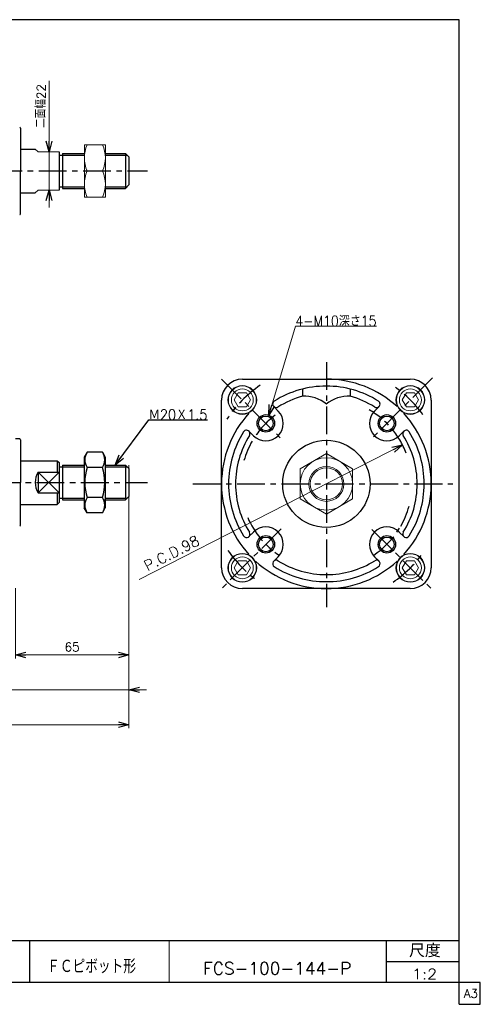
# Model space of a CAD drawing. Header units: millimetres. Extents: x -380 to 408, y -281 to 283.
# Tile 2 of 2: x 144 to 408, y -281 to 283. Entities that reach past the tile are written whole.
import ezdxf
from ezdxf.enums import TextEntityAlignment as Align

# ---------------------------------------------------------------- set-up
doc = ezdxf.new("R2010")
doc.units = ezdxf.units.MM
doc.header["$LTSCALE"] = 0.5
doc.linetypes.add('CENTER', pattern=[50.8, 31.75, -6.35, 6.35, -6.35])
doc.layers.add('Layer0032', color=7, linetype='Continuous')
doc.layers.add('ZUWAKU', color=7, linetype='Continuous')
doc.styles.add('FdaStyle0', font='txt.shx', dxfattribs={"bigfont": 'bigfont'})
doc.dimstyles.new('DaDimRotatedStyle', dxfattribs={"dimtxt": 6, "dimasz": 6.000004, "dimexe": 2, "dimexo": 2, "dimgap": 2, "dimtad": 3, "dimdsep": 46, "dimtxsty": 'FdaStyle0', "dimblk1": 'OPEN30', "dimblk2": 'OPEN30', "dimsah": 1, "dimcen": 0.09, "dimclrd": 4, "dimclre": 4, "dimclrt": 4, "dimadec": 0, "dimazin": 2, "dimtfac": 1, "dimtdec": 4, "dimtmove": 0, "dimatfit": 0, "dimfxl": 1, "dimarcsym": 0})

# ---------------------------------------------------------------- blocks, each defined once
blk = doc.blocks.new('_OPEN30')
at = {"color": 0, "linetype": 'ByBlock', "lineweight": -2}
for p, q in [((-1, 0.267949), (0, 0)), ((0, 0), (-1, -0.267949)), ((0, 0), (-1, 0))]:
    blk.add_line(p, q, dxfattribs=at)
blk = doc.blocks.new('DC_GROUP_Φ100_1')
at = {"layer": 'Layer0032', "color": 4, "linetype": 'Continuous', "lineweight": 13}
for p, q in [((269.51, -26.98), (267.2, -30.98)), ((274.13, -26.98), (269.51, -26.98)), ((276.44, -30.98), (274.13, -26.98)), ((267.2, -30.98), (269.51, -34.98)), ((274.13, -34.98), (276.44, -30.98)), ((269.51, -34.98), (274.13, -34.98))]:
    blk.add_line(p, q, dxfattribs=at)
for radius in [8.25, 8, 6.27]:
    blk.add_circle((271.82, -30.98), radius, dxfattribs=at)
blk = doc.blocks.new('DC_GROUP_Φ100_2')
at = {"layer": 'Layer0032', "color": 4, "linetype": 'Continuous', "lineweight": 13}
for p, q in [((365.68, -26.98), (363.37, -30.98)), ((370.3, -26.98), (365.68, -26.98)), ((372.61, -30.98), (370.3, -26.98)), ((363.37, -30.98), (365.68, -34.98)), ((370.3, -34.98), (372.61, -30.98)), ((365.68, -34.98), (370.3, -34.98))]:
    blk.add_line(p, q, dxfattribs=at)
for radius in [8.25, 8, 6.27]:
    blk.add_circle((367.99, -30.98), radius, dxfattribs=at)
blk = doc.blocks.new('DC_GROUP_Φ100_3')
at = {"layer": 'Layer0032', "color": 4, "linetype": 'Continuous', "lineweight": 13}
for p, q in [((365.68, 69.19), (363.37, 65.19)), ((370.3, 69.19), (365.68, 69.19)), ((372.61, 65.19), (370.3, 69.19)), ((363.37, 65.19), (365.68, 61.19)), ((370.3, 61.19), (372.61, 65.19)), ((365.68, 61.19), (370.3, 61.19))]:
    blk.add_line(p, q, dxfattribs=at)
for radius in [8.25, 8, 6.27]:
    blk.add_circle((367.99, 65.19), radius, dxfattribs=at)
blk = doc.blocks.new('DC_GROUP_Φ100_4')
at = {"layer": 'Layer0032', "color": 4, "linetype": 'Continuous', "lineweight": 13}
for p, q in [((269.51, 69.19), (267.2, 65.19)), ((274.13, 69.19), (269.51, 69.19)), ((276.44, 65.19), (274.13, 69.19)), ((267.2, 65.19), (269.51, 61.19)), ((274.13, 61.19), (276.44, 65.19)), ((269.51, 61.19), (274.13, 61.19))]:
    blk.add_line(p, q, dxfattribs=at)
for radius in [8.25, 8, 6.27]:
    blk.add_circle((271.82, 65.19), radius, dxfattribs=at)
blk = doc.blocks.new('DC_GROUP_Φ100_5')
at = {"layer": 'Layer0032', "color": 4, "linetype": 'Continuous', "lineweight": 13}
for p, q in [((319.91, 34.43), (304.91, 25.77)), ((334.91, 25.77), (319.91, 34.43)), ((304.91, 25.77), (304.91, 8.45)), ((334.91, 8.45), (334.91, 25.77)), ((304.91, 8.45), (319.91, -0.21)), ((319.91, -0.21), (334.91, 8.45))]:
    blk.add_line(p, q, dxfattribs=at)
for radius in [15, 10, 9.19]:
    blk.add_circle((319.91, 17.11), radius, dxfattribs=at)
blk = doc.blocks.new('DA_IMAGEDIMGROUP_1')
at = {"color": 4, "linetype": 'Continuous', "lineweight": 13}
for p, q in [((161.21, 248.04), (161.21, 207.35)), ((161.21, 185.35), (161.21, 207.35)), ((161.21, 175.35), (161.21, 185.35))]:
    blk.add_line(p, q, dxfattribs=at)
at = {"color": 4, "xscale": 6.000005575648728, "yscale": 5.999978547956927}
for p, rotation in [((161.21, 207.35), 270), ((161.21, 185.35), 90)]:
    blk.add_blockref('_OPEN30', p, dxfattribs=dict(at, rotation=rotation))
at = {"color": 4, "insert": (159.21, 221.04), "char_height": 5, "width": 37.5, "attachment_point": 7, "rotation": 90, "style": 'FdaStyle0'}
blk.add_mtext('\\T1.00;二面幅22', dxfattribs=at)
blk = doc.blocks.new('DA_IMAGEDIMGROUP_2')
at = {"color": 4, "linetype": 'Continuous', "lineweight": 13}
for p, q in [((206.9, 27.88), (206.9, -102.87)), ((-126.1, -22.62), (-126.1, -102.87)), ((-136.1, -100.87), (-126.1, -100.87)), ((-126.1, -100.87), (206.9, -100.87)), ((216.9, -100.87), (206.9, -100.87))]:
    blk.add_line(p, q, dxfattribs=at)
at = {"color": 4, "xscale": 6.000005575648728, "yscale": 5.999978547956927}
for p, rotation in [((-126.1, -100.87), 360), ((206.9, -100.87), 180)]:
    blk.add_blockref('_OPEN30', p, dxfattribs=dict(at, rotation=rotation))
at = {"color": 4, "insert": (40.4, -98.87), "char_height": 5, "width": 12.5, "attachment_point": 8, "style": 'FdaStyle0'}
blk.add_mtext('\\T1.00;B', dxfattribs=at)
blk = doc.blocks.new('*D11')
at = {"color": 4, "linetype": 'Continuous', "lineweight": 13}
for p, q in [((206.9, 7.88), (206.9, -82.84)), ((141.9, -42.62), (141.9, -82.84)), ((141.9, -80.84), (206.9, -80.84))]:
    blk.add_line(p, q, dxfattribs=at)
at = {"color": 4, "xscale": 6.000005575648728, "yscale": 5.999978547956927}
for p, rotation in [((141.9, -80.84), 180), ((206.9, -80.84), 360)]:
    blk.add_blockref('_OPEN30', p, dxfattribs=dict(at, rotation=rotation))
at = {"color": 4, "insert": (174.4, -78.84), "char_height": 5, "width": 18.75, "attachment_point": 8, "style": 'FdaStyle0'}
blk.add_mtext('\\T1.00;65', dxfattribs=at)
blk = doc.blocks.new('DC_GROUP_Φ100_6')
at = {"color": 4, "linetype": 'Continuous', "lineweight": 13}
for p, q in [((193.41, 211.35), (181.41, 211.35)), ((181.41, 211.35), (181.41, 181.35)), ((193.41, 181.35), (193.41, 211.35)), ((183.03, 196.35), (191.79, 196.35)), ((181.41, 181.35), (193.41, 181.35))]:
    blk.add_line(p, q, dxfattribs=at)
for centre, start, end in [((199.48, 203.85), 155.495, 204.505), ((175.34, 203.85), 335.495, 24.505), ((199.48, 188.85), 155.495, 204.505), ((175.34, 188.85), 335.495, 24.505)]:
    blk.add_arc(centre, 18.08, start, end, dxfattribs=at)
blk = doc.blocks.new('*D24')
at = {"color": 4, "linetype": 'Continuous', "lineweight": 13}
for p, q in [((206.9, 27.88), (206.9, -122.87)), ((-176.1, 10.88), (-176.1, -122.87)), ((-176.1, -120.87), (206.9, -120.87))]:
    blk.add_line(p, q, dxfattribs=at)
at = {"color": 4, "xscale": 6.000005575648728, "yscale": 5.999978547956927}
for p, rotation in [((-176.1, -120.87), 180), ((206.9, -120.87), 360)]:
    blk.add_blockref('_OPEN30', p, dxfattribs=dict(at, rotation=rotation))
at = {"color": 4, "insert": (15.4, -118.87), "char_height": 6, "width": 15, "attachment_point": 8, "style": 'FdaStyle0'}
blk.add_mtext('\\T1.00;C', dxfattribs=at)
blk = doc.blocks.new('DA_IMAGEDIMGROUP_3')
at = {"color": 4, "linetype": 'Continuous', "lineweight": 13}
blk.add_line((212.68, -37.73), (363.53, 39.42), dxfattribs=at)
at = {"color": 4, "xscale": 6.000005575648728, "yscale": 5.999978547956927, "rotation": 27.08520974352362}
blk.add_blockref('_OPEN30', (363.53, 39.42), dxfattribs=at)
at = {"color": 4, "insert": (247.97, -17.43), "char_height": 6, "width": 55.5, "attachment_point": 9, "rotation": 27.0852, "style": 'FdaStyle0'}
blk.add_mtext('\\T1.00;P.C.D.98', dxfattribs=at)
blk = doc.blocks.new('DC_GROUP_Φ100_20')
at = {"color": 4, "linetype": 'Continuous', "lineweight": 25}
for p, q in [((182.97, 35.21), (181.34, 32.38)), ((191.72, 35.21), (182.97, 35.21)), ((191.72, 35.21), (193.34, 32.38)), ((181.34, 32.38), (181.34, 3.38)), ((193.34, 32.38), (193.34, 3.38)), ((193.34, 32.38), (193.34, 3.38)), ((191.72, 26.54), (182.97, 26.54)), ((191.72, 9.22), (182.97, 9.22)), ((182.97, 0.56), (181.34, 3.38)), ((191.72, 0.56), (182.97, 0.56)), ((191.72, 0.56), (193.34, 3.38))]:
    blk.add_line(p, q, dxfattribs=at)
for centre, radius, start, end in [((189.3, 30.88), 7.67, 145.6111, 214.3889), ((185.39, 30.88), 7.67, 325.6111, 34.3889), ((210.29, 17.88), 28.66, 162.4111, 197.5889), ((164.4, 17.88), 28.66, 342.4111, 17.5889), ((189.3, 4.89), 7.67, 145.6111, 214.3889), ((185.39, 4.89), 7.67, 325.6111, 34.3889)]:
    blk.add_arc(centre, radius, start, end, dxfattribs=at)
blk = doc.blocks.new('DC_GROUP_Φ100_21')
at = {"color": 4, "linetype": 'Continuous', "lineweight": 25}
for p, q in [((199.03, 27.88), (218.22, 53.75)), ((218.22, 53.75), (251.82, 53.75))]:
    blk.add_line(p, q, dxfattribs=at)
at = {"color": 4, "xscale": 6.000005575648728, "yscale": 5.999978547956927, "rotation": 233.4269690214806}
blk.add_blockref('_OPEN30', (199.03, 27.88), dxfattribs=at)
at = {"color": 4, "style": 'FdaStyle0', "width": 0.756757}
blk.add_text('Ｍ20Ｘ1.5', height=6, dxfattribs=at).set_placement((218.22, 53.75), (251.82, 53.75), align=Align.FIT)
blk = doc.blocks.new('DC_GROUP_Φ100_23')
at = {"color": 4, "linetype": 'Continuous', "lineweight": 13}
for p, q in [((269.51, -26.98), (267.2, -30.98)), ((274.13, -26.98), (269.51, -26.98)), ((276.44, -30.98), (274.13, -26.98)), ((267.2, -30.98), (269.51, -34.98)), ((274.13, -34.98), (276.44, -30.98)), ((269.51, -34.98), (274.13, -34.98))]:
    blk.add_line(p, q, dxfattribs=at)
for radius in [8.25, 8, 6.27]:
    blk.add_circle((271.82, -30.98), radius, dxfattribs=at)
blk = doc.blocks.new('DC_GROUP_Φ100_24')
at = {"color": 4, "linetype": 'Continuous', "lineweight": 13}
for p, q in [((365.68, -26.98), (363.37, -30.98)), ((370.3, -26.98), (365.68, -26.98)), ((372.61, -30.98), (370.3, -26.98)), ((363.37, -30.98), (365.68, -34.98)), ((370.3, -34.98), (372.61, -30.98)), ((365.68, -34.98), (370.3, -34.98))]:
    blk.add_line(p, q, dxfattribs=at)
for radius in [8.25, 8, 6.27]:
    blk.add_circle((367.99, -30.98), radius, dxfattribs=at)
blk = doc.blocks.new('DC_GROUP_Φ100_25')
at = {"color": 4, "linetype": 'Continuous', "lineweight": 13}
for p, q in [((365.68, 69.19), (363.37, 65.19)), ((370.3, 69.19), (365.68, 69.19)), ((372.61, 65.19), (370.3, 69.19)), ((363.37, 65.19), (365.68, 61.19)), ((370.3, 61.19), (372.61, 65.19)), ((365.68, 61.19), (370.3, 61.19))]:
    blk.add_line(p, q, dxfattribs=at)
for radius in [8.25, 8, 6.27]:
    blk.add_circle((367.99, 65.19), radius, dxfattribs=at)
blk = doc.blocks.new('DC_GROUP_Φ100_26')
at = {"color": 4, "linetype": 'Continuous', "lineweight": 13}
for p, q in [((269.51, 69.19), (267.2, 65.19)), ((274.13, 69.19), (269.51, 69.19)), ((276.44, 65.19), (274.13, 69.19)), ((267.2, 65.19), (269.51, 61.19)), ((274.13, 61.19), (276.44, 65.19)), ((269.51, 61.19), (274.13, 61.19))]:
    blk.add_line(p, q, dxfattribs=at)
for radius in [8.25, 8, 6.27]:
    blk.add_circle((271.82, 65.19), radius, dxfattribs=at)
blk = doc.blocks.new('DC_GROUP_Φ100_27')
at = {"color": 4, "linetype": 'Continuous', "lineweight": 13}
for p, q in [((319.91, 34.43), (304.91, 25.77)), ((334.91, 25.77), (319.91, 34.43)), ((304.91, 25.77), (304.91, 8.45)), ((334.91, 8.45), (334.91, 25.77)), ((304.91, 8.45), (319.91, -0.21)), ((319.91, -0.21), (334.91, 8.45))]:
    blk.add_line(p, q, dxfattribs=at)
for radius in [15, 10, 9.19]:
    blk.add_circle((319.91, 17.11), radius, dxfattribs=at)

msp = doc.modelspace()

# ---------------------------------------------------------------- linework, layer by layer
at = {"color": 4, "linetype": 'Continuous', "lineweight": 25}
for p, q in [((144.902, 220.851), (144.902, 196.351)), ((144.902, 220.851), (144.902, 196.351)), ((144.902, 208.851), (153.329, 208.851)), ((166.902, 207.351), (166.902, 185.351)), ((166.902, 205.351), (168.902, 205.351)), ((168.902, 206.351), (168.902, 186.351)), ((168.902, 206.351), (181.344, 206.351)), ((168.902, 205.351), (181.344, 205.351)), ((193.344, 206.351), (204.902, 206.351)), ((193.344, 205.351), (205.902, 205.351)), ((206.902, 204.351), (204.902, 206.351)), ((204.902, 206.351), (204.902, 186.351)), ((206.902, 204.351), (206.902, 188.351)), ((144.902, 171.851), (144.902, 196.351)), ((166.902, 187.351), (168.902, 187.351)), ((168.902, 187.351), (181.344, 187.351)), ((168.902, 186.351), (181.344, 186.351)), ((193.344, 187.351), (205.902, 187.351)), ((193.411, 186.351), (204.902, 186.351)), ((206.902, 188.351), (204.902, 186.351)), ((144.902, 183.851), (153.329, 183.851)), ((271.905, 77.106), (319.905, 77.106)), ((320.151, 77.106), (367.905, 77.106)), ((306.205, 71.405), (306.205, 67.269)), ((333.605, 71.405), (333.605, 67.269)), ((259.905, 17.352), (259.905, 65.106)), ((379.905, 65.106), (379.905, 17.106)), ((289.747, 61.407), (292.328, 58.826)), ((350.063, 61.407), (347.482, 58.826)), ((275.605, 47.264), (278.186, 44.684)), ((364.205, 47.264), (361.624, 44.684)), ((144.402, 42.885), (141.902, 42.885)), ((144.402, 42.885), (141.902, 42.885)), ((144.902, 42.385), (144.902, 17.885)), ((144.902, 42.385), (144.902, 17.885)), ((144.902, 30.385), (165.902, 30.385)), ((165.902, 30.385), (166.902, 29.385)), ((165.902, 30.385), (165.902, 23.825)), ((166.902, 29.385), (166.902, 6.385)), ((154.902, 23.825), (154.902, 11.945)), ((154.902, 23.825), (166.902, 23.825)), ((154.902, 23.825), (166.902, 11.945)), ((166.902, 23.825), (154.902, 11.945)), ((166.902, 26.885), (168.902, 26.885)), ((168.902, 27.885), (181.344, 27.885)), ((168.902, 27.885), (168.902, 7.885)), ((168.902, 26.885), (181.344, 26.885)), ((193.344, 27.885), (204.902, 27.885)), ((193.344, 26.885), (205.902, 26.885)), ((206.902, 25.885), (204.902, 27.885)), ((204.902, 27.885), (204.902, 7.885)), ((206.902, 25.885), (206.902, 9.885)), ((144.902, -6.615), (144.902, 17.885)), ((259.905, -30.894), (259.905, 17.106)), ((154.902, 11.945), (166.902, 11.945)), ((165.902, 11.945), (165.902, 5.385)), ((379.905, 16.861), (379.905, -30.894)), ((165.902, 5.385), (166.902, 6.385)), ((166.902, 8.885), (168.902, 8.885)), ((168.902, 8.885), (181.344, 8.885)), ((168.902, 7.885), (181.344, 7.885)), ((192.449, 7.885), (204.902, 7.885)), ((193.344, 8.885), (205.902, 8.885)), ((206.902, 9.885), (204.902, 7.885)), ((144.902, 5.385), (165.902, 5.385)), ((275.605, -13.052), (278.186, -10.471)), ((364.205, -13.052), (361.624, -10.471)), ((289.747, -27.194), (292.328, -24.613)), ((350.063, -27.194), (347.482, -24.613)), ((319.66, -42.894), (271.905, -42.894)), ((367.905, -42.894), (319.905, -42.894))]:
    msp.add_line(p, q, dxfattribs=at)
at = {"color": 4, "linetype": 'Continuous', "lineweight": 13}
for p, q in [((154.902, 207.351), (153.329, 208.851)), ((166.902, 207.351), (154.902, 207.351)), ((154.902, 185.351), (153.329, 183.851)), ((166.902, 185.351), (154.902, 185.351)), ((287.067, 56.415), (302.218, 107.439)), ((302.218, 107.439), (348.618, 107.439))]:
    msp.add_line(p, q, dxfattribs=at)
at = {"color": 4, "linetype": 'CENTER', "lineweight": 25}
for p, q in [((-200.296, 196.351), (217.543, 196.351)), ((319.905, 86.843), (319.905, -53.436)), ((259.878, 77.133), (294.368, 42.644)), ((380.575, 77.776), (345.908, 43.109)), ((-201.558, 17.885), (217.543, 17.885)), ((243.435, 17.106), (392.347, 17.106)), ((294.128, -8.671), (259.905, -42.894)), ((345.98, -8.968), (379.905, -42.894))]:
    msp.add_line(p, q, dxfattribs=at)
at = {"color": 4, "linetype": 'Continuous', "lineweight": 25}
for centre, radius in [((285.257, 51.755), 5), ((354.553, 51.755), 5), ((285.257, 51.755), 4.2), ((354.553, 51.755), 4.2), ((319.905, 17.106), 25), ((285.257, -17.542), 5), ((285.257, -17.542), 4.2), ((354.553, -17.542), 5), ((354.553, -17.542), 4.2)]:
    msp.add_circle(centre, radius, dxfattribs=at)
for centre, radius, start, end in [((144.402, 220.851), 0.5, 360, 90), ((144.402, 220.851), 0.5, 360, 90), ((144.402, 171.851), 0.5, 270, 0), ((271.905, 65.106), 12, 90, 180), ((319.905, 17.106), 60, 47.57665, 89.76563), ((367.905, 65.106), 12, 0, 90), ((319.905, 17.106), 56, 90, 122.16041), ((319.905, 17.106), 56, 57.83959, 90), ((291.161, 62.821), 2, 122.16041, 302.16041), ((319.905, 17.106), 52, 105.27556, 122.16041), ((307.367, 47.303), 20, 51.01605, 93.32953), ((332.444, 47.303), 20, 86.67047, 128.98395), ((319.905, 17.106), 52, 57.83959, 74.72444), ((348.649, 62.821), 2, 237.83959, 57.83959), ((319.905, 17.106), 60, 137.57665, 179.76563), ((285.257, 51.755), 10, 225, 45), ((354.553, 51.755), 10, 135, 315), ((319.905, 17.106), 60, 0, 42.42335), ((319.905, 17.106), 56, 147.83959, 180), ((274.191, 45.85), 2, 327.83959, 147.83959), ((365.619, 45.85), 2, 32.16041, 212.16041), ((319.905, 17.106), 56, 0, 32.16041), ((144.402, 42.385), 0.5, 360, 90), ((144.402, 42.385), 0.5, 360, 90), ((319.905, 17.106), 52, 147.83959, 180), ((319.905, 17.106), 49, 149.91438, 164.19633), ((319.905, 17.106), 52, 0, 32.16041), ((165.329, 17.885), 12, 150.33025, 209.66975), ((319.905, 17.106), 60, 180, 222.42335), ((319.905, 17.106), 56, 180, 212.16041), ((319.905, 17.106), 52, 180, 212.16041), ((319.905, 17.106), 52, 327.83959, 360), ((319.905, 17.106), 56, 327.83959, 360), ((319.905, 17.106), 60, 317.57665, 359.76563), ((319.905, 17.106), 49, 330.28544, 344.86868), ((144.402, -6.615), 0.5, 270, 0), ((274.191, -11.637), 2, 212.16041, 32.16041), ((285.257, -17.542), 10, 315, 135), ((354.553, -17.542), 10, 45, 225), ((365.619, -11.637), 2, 147.83959, 327.83959), ((319.905, 17.106), 60, 227.57665, 269.76563), ((291.161, -28.608), 2, 57.83959, 237.83959), ((319.905, 17.106), 52, 237.83959, 270), ((319.905, 17.106), 52, 270, 302.16041), ((319.905, 17.106), 60, 270, 312.42335), ((348.649, -28.608), 2, 302.16041, 122.16041), ((271.905, -30.894), 12, 180, 270), ((319.905, 17.106), 56, 237.83959, 270), ((319.905, 17.106), 56, 270, 302.16041), ((367.905, -30.894), 12, 270, 360)]:
    msp.add_arc(centre, radius, start, end, dxfattribs=at)
at = {"color": 4, "linetype": 'CENTER', "lineweight": 25}
for radius, start, end in [(68, 123.76225, 147.01796), (68, 35.63092, 56.42583), (49, 126.67309, 148.90521), (49, 21.12529, 60.04185), (49, 203.21699, 236.53462), (49, 303.2866, 328.74767), (68, 214.11193, 233.85732), (68, 304.16893, 324.62568)]:
    msp.add_arc((319.905, 17.106), radius, start, end, dxfattribs=at)
at = {"layer": 'Layer0032', "color": 4, "linetype": 'CENTER', "lineweight": 25}
for p, q in [((319.905, 86.843), (319.905, -53.436)), ((259.878, 77.133), (294.368, 42.644)), ((380.575, 77.776), (345.908, 43.109)), ((243.435, 17.106), (392.347, 17.106)), ((294.128, -8.671), (259.905, -42.894)), ((345.98, -8.968), (379.905, -42.894))]:
    msp.add_line(p, q, dxfattribs=at)
at = {"layer": 'Layer0032', "color": 4, "linetype": 'Continuous', "lineweight": 25}
for p, q in [((271.905, 77.106), (319.905, 77.106)), ((320.151, 77.106), (367.905, 77.106)), ((306.205, 71.405), (306.205, 67.269)), ((333.605, 71.405), (333.605, 67.269)), ((259.905, 17.352), (259.905, 65.106)), ((379.905, 65.106), (379.905, 17.106)), ((289.747, 61.407), (292.328, 58.826)), ((350.063, 61.407), (347.482, 58.826)), ((275.605, 47.264), (278.186, 44.684)), ((364.205, 47.264), (361.624, 44.684)), ((259.905, -30.894), (259.905, 17.106)), ((379.905, 16.861), (379.905, -30.894)), ((275.605, -13.052), (278.186, -10.471)), ((364.205, -13.052), (361.624, -10.471)), ((289.747, -27.194), (292.328, -24.613)), ((350.063, -27.194), (347.482, -24.613)), ((319.66, -42.894), (271.905, -42.894)), ((367.905, -42.894), (319.905, -42.894))]:
    msp.add_line(p, q, dxfattribs=at)
for centre, radius in [((285.257, 51.755), 5), ((354.553, 51.755), 5), ((285.257, 51.755), 4.2), ((354.553, 51.755), 4.2), ((319.905, 17.106), 25), ((285.257, -17.542), 5), ((285.257, -17.542), 4.2), ((354.553, -17.542), 5), ((354.553, -17.542), 4.2)]:
    msp.add_circle(centre, radius, dxfattribs=at)
for centre, radius, start, end in [((271.905, 65.106), 12, 90, 180), ((319.905, 17.106), 60, 47.57665, 89.76563), ((367.905, 65.106), 12, 0, 90), ((319.905, 17.106), 56, 90, 122.16041), ((319.905, 17.106), 56, 57.83959, 90), ((291.161, 62.821), 2, 122.16041, 302.16041), ((319.905, 17.106), 52, 105.27556, 122.16041), ((307.367, 47.303), 20, 51.01605, 93.32953), ((332.444, 47.303), 20, 86.67047, 128.98395), ((319.905, 17.106), 52, 57.83959, 74.72444), ((348.649, 62.821), 2, 237.83959, 57.83959), ((319.905, 17.106), 60, 137.57665, 179.76563), ((285.257, 51.755), 10, 225, 45), ((354.553, 51.755), 10, 135, 315), ((319.905, 17.106), 60, 0, 42.42335), ((319.905, 17.106), 56, 147.83959, 180), ((274.191, 45.85), 2, 327.83959, 147.83959), ((365.619, 45.85), 2, 32.16041, 212.16041), ((319.905, 17.106), 56, 0, 32.16041), ((319.905, 17.106), 52, 147.83959, 180), ((319.905, 17.106), 49, 149.91438, 164.19633), ((319.905, 17.106), 52, 0, 32.16041), ((319.905, 17.106), 60, 180, 222.42335), ((319.905, 17.106), 56, 180, 212.16041), ((319.905, 17.106), 52, 180, 212.16041), ((319.905, 17.106), 52, 327.83959, 360), ((319.905, 17.106), 56, 327.83959, 360), ((319.905, 17.106), 60, 317.57665, 359.76563), ((319.905, 17.106), 49, 330.28544, 344.86868), ((274.191, -11.637), 2, 212.16041, 32.16041), ((285.257, -17.542), 10, 315, 135), ((354.553, -17.542), 10, 45, 225), ((365.619, -11.637), 2, 147.83959, 327.83959), ((319.905, 17.106), 60, 227.57665, 269.76563), ((291.161, -28.608), 2, 57.83959, 237.83959), ((319.905, 17.106), 52, 237.83959, 270), ((319.905, 17.106), 52, 270, 302.16041), ((319.905, 17.106), 60, 270, 312.42335), ((348.649, -28.608), 2, 302.16041, 122.16041), ((271.905, -30.894), 12, 180, 270), ((319.905, 17.106), 56, 237.83959, 270), ((319.905, 17.106), 56, 270, 302.16041), ((367.905, -30.894), 12, 270, 360)]:
    msp.add_arc(centre, radius, start, end, dxfattribs=at)
at = {"layer": 'Layer0032', "color": 4, "linetype": 'CENTER', "lineweight": 25}
for radius, start, end in [(68, 123.76225, 147.01796), (68, 35.63092, 56.42583), (49, 126.67309, 148.90521), (49, 21.12529, 60.04185), (49, 203.21699, 236.53462), (49, 303.2866, 328.74767), (68, 214.11193, 233.85732), (68, 304.16893, 324.62568)]:
    msp.add_arc((319.905, 17.106), radius, start, end, dxfattribs=at)
at = {"layer": 'ZUWAKU', "color": 5, "linetype": 'Continuous', "lineweight": 25}
for p, q in [((396, 283), (-380, 283)), ((396, -281), (396, 283)), ((408, -268.5), (-380, -268.5)), ((408, -281), (408, -268.5)), ((396, -281), (408, -281))]:
    msp.add_line(p, q, dxfattribs=at)
at = {"layer": 'ZUWAKU', "color": 4, "linetype": 'Continuous', "lineweight": 25}
for p, q in [((14, -244.5), (396, -244.5)), ((150, -244.5), (150, -268.5)), ((354.27, -268.5), (354.27, -244.5)), ((354.27, -256.5), (396, -256.5))]:
    msp.add_line(p, q, dxfattribs=at)
at = {"layer": 'ZUWAKU', "color": 4, "linetype": 'Continuous', "lineweight": 13}
msp.add_line((230, -244.5), (230, -268.5), dxfattribs=at)

# ---------------------------------------------------------------- block references
at = {"linetype": 'Continuous'}
for name in ['DA_IMAGEDIMGROUP_1', 'DC_GROUP_Φ100_6', 'DC_GROUP_Φ100_26', 'DC_GROUP_Φ100_25', 'DC_GROUP_Φ100_21', 'DA_IMAGEDIMGROUP_3', 'DC_GROUP_Φ100_20', 'DC_GROUP_Φ100_27', 'DA_IMAGEDIMGROUP_2', 'DC_GROUP_Φ100_23', 'DC_GROUP_Φ100_24']:
    msp.add_blockref(name, (0, 0), dxfattribs=at)
at = {"color": 4, "xscale": 6.000005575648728, "yscale": 5.999978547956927, "rotation": 253.4618520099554}
msp.add_blockref('_OPEN30', (287.067, 56.415), dxfattribs=at)
at = {"layer": 'Layer0032', "linetype": 'Continuous'}
for name in ['DC_GROUP_Φ100_4', 'DC_GROUP_Φ100_3', 'DC_GROUP_Φ100_5', 'DC_GROUP_Φ100_1', 'DC_GROUP_Φ100_2']:
    msp.add_blockref(name, (0, 0), dxfattribs=at)

# ---------------------------------------------------------------- texts
at = {"color": 4, "style": 'FdaStyle0'}
for s, height, width, p, p2 in [('4-M10深さ15', 6, 0.783784, (302.218, 107.439), (348.618, 107.439)), ('ＦＣピボット形', 8, 0.693989, (160.139, -263.269), (210.939, -263.269)), ('FCS-100-144-P', 7, 0.823301, (249.39, -263.921), (334.19, -263.921)), ('1:2', 6, 0.8, (368.889, -266.694), (383.289, -266.694))]:
    msp.add_text(s, height=height, dxfattribs=dict(at, width=width)).set_placement(p, p2, align=Align.FIT)
at = {"layer": 'ZUWAKU', "color": 4, "style": 'FdaStyle0', "width": 0.749175}
msp.add_text('尺度', height=7.6, dxfattribs=at).set_placement((367.23, -254.06), (385.39, -254.06), align=Align.FIT)
at = {"layer": 'ZUWAKU', "color": 7, "style": 'FdaStyle0', "width": 0.8}
msp.add_text('A3', height=5, dxfattribs=at).set_placement((398.615, -277.25), (406.615, -277.25), align=Align.FIT)

# ---------------------------------------------------------------- dimensions: what is measured, and where the dimension line sits
at = {"linetype": 'Continuous', "lineweight": 13}
dim = msp.add_linear_dim(base=(206.902, -120.865), p1=(-176.098, 12.885), p2=(206.902, 29.885), text='C', dimstyle='DaDimRotatedStyle', override={"dimtxt": 6, "dimasz": 6.000004, "dimexe": 2, "dimexo": 2, "dimgap": 2, "dimtad": 3, "dimtih": 0, "dimtoh": 0, "dimdec": 2, "dimzin": 8, "dimtxsty": 'FdaStyle0', "dimblk1": 'OPEN30', "dimblk2": 'OPEN30', "dimsah": 1, "dimclrd": 4, "dimclre": 4, "dimclrt": 4, "dimazin": 2, "dimtofl": 1, "dimatfit": 0, "dimtolj": 0, "dimtzin": 8}, dxfattribs=at)
dim.commit()
dim.dimension.update_dxf_attribs({"geometry": '*D24', "text_midpoint": (15.402, -120.865)})
dim = msp.add_linear_dim(base=(206.902, -80.843), p1=(141.902, -40.615), p2=(206.902, 9.885), dimstyle='DaDimRotatedStyle', override={"dimtxt": 5, "dimasz": 6.000004, "dimexe": 2, "dimexo": 2, "dimgap": 2, "dimtad": 3, "dimtih": 0, "dimtoh": 0, "dimdec": 2, "dimzin": 8, "dimtxsty": 'FdaStyle0', "dimblk1": 'OPEN30', "dimblk2": 'OPEN30', "dimsah": 1, "dimclrd": 4, "dimclre": 4, "dimclrt": 4, "dimazin": 2, "dimtofl": 1, "dimatfit": 0, "dimtolj": 0, "dimtzin": 8}, dxfattribs=at)
dim.commit()
dim.dimension.update_dxf_attribs({"geometry": '*D11', "text_midpoint": (174.402, -80.843)})

doc.saveas('drawing.dxf')
